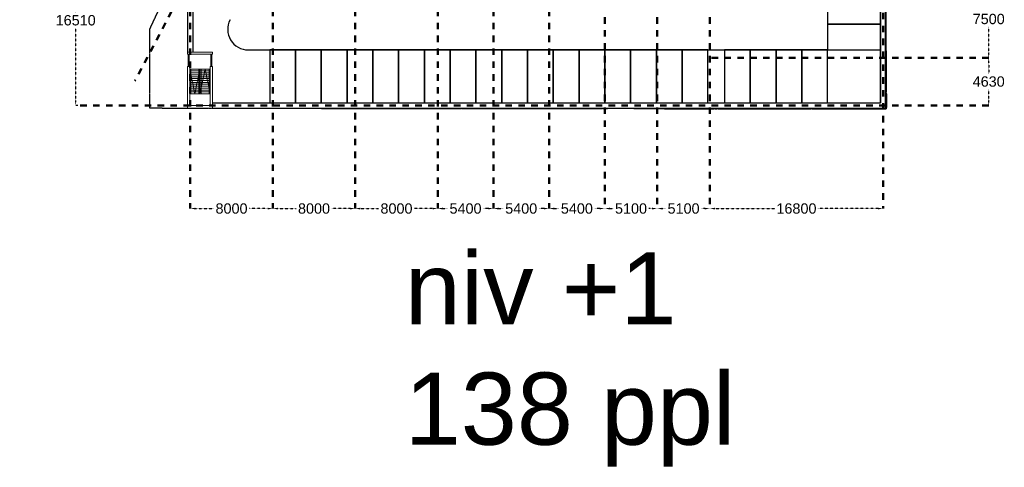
# Model space of a CAD drawing. Header units: millimetres. Extents: x 109167 to 931660, y 98993 to 321604.
# Tile 4 of 39: x 258945 to 354459, y 119523 to 162930. Entities that reach past the tile are written whole.
import ezdxf

# ---------------------------------------------------------------- set-up
doc = ezdxf.new("R2010")
doc.units = ezdxf.units.MM
doc.linetypes.add('JIS_02_1.2', pattern=[2.5, 1.25, -1.25])
doc.linetypes.add('JIS_08_15', pattern=[17.25, 15, -0.75, 0.75, -0.75])
doc.layers.add('- Bouw stramien', color=10, linetype='JIS_02_1.2', lineweight=50)
doc.layers.add('--- Spark voetgangersontsluiting', color=10, linetype='Continuous', lineweight=20)
for name, color, linetype in [('- Constructie', 6, 'Continuous'), ('- NEN stramien', 40, 'Continuous'), ('- Plangrens ingemeten', 3, 'JIS_08_15'), ('- Vakken', 5, 'Continuous'), ('- Vluchtwegen', 72, 'JIS_02_1.2')]:
    doc.layers.add(name, color=color, linetype=linetype)
doc.styles.get("Standard").update_dxf_attribs({"font": 'arial.ttf'})
doc.dimstyles.get("Standard").update_dxf_attribs({"dimtxt": 1000, "dimasz": 500, "dimexe": 0.18, "dimexo": 0.0625, "dimgap": 250, "dimtad": 0, "dimtih": 1, "dimtoh": 1, "dimdec": 0, "dimzin": 0, "dimdsep": 46, "dimtxsty": 'Standard', "dimcen": 600, "dimadec": 0, "dimazin": 0, "dimtfac": 1, "dimtdec": 0, "dimtofl": 0, "dimtmove": 0, "dimatfit": 3, "dimfxl": 1, "dimtolj": 1, "dimtzin": 0, "dimarcsym": 0})

# ---------------------------------------------------------------- blocks, each defined once
blk = doc.blocks.new('grens')
at = {"layer": '- Plangrens ingemeten'}
blk.add_lwpolyline([(794497, -625344), (794477, -628601), (794374, -628940), (794079, -629226), (791446, -631159), (787014, -639531), (782650, -647921), (777975, -656777), (775534, -661414), (773093, -666051), (768345, -675118), (763493, -684412), (757996, -694910), (756208, -698754), (756218, -706402), (768310, -706417), (780226, -706466), (792041, -706460), (803088, -706429), (803544, -706460), (813745, -706492), (827695, -706477), (827723, -706277), (827611, -691779), (827734, -681423), (827908, -668333), (827806, -657243), (827712, -645580), (827695, -630594), (834808, -630274)], dxfattribs=at)
blk.add_polyline3d([(835625, -629382, 461), (835009, -629395, 436), (826621, -629742, 285), (823597, -629815, 219), (819714, -629964, 154), (811759, -630247, 82), (803748, -630522, 4), (803068, -630537, -2)], dxfattribs=at)
blk = doc.blocks.new('250090')
at = {"layer": '- Vakken'}
blk.add_lwpolyline([(-8351, 192575), (-8351, 187445), (-5851, 187445), (-5851, 192575), (-8351, 192575)], dxfattribs=at)
blk = doc.blocks.new('*D145')
at = {"layer": '- Bouw stramien', "color": 0, "lineweight": -2, "transparency": 16777216}
for p, q in [((352945, 166743), (352945, 166743)), ((352945, 166243), (352945, 163754)), ((352945, 159743), (352945, 162233)), ((352945, 159243), (352945, 159243))]:
    blk.add_line(p, q, dxfattribs=at)
at = {"layer": '- Bouw stramien', "color": 0, "transparency": 16777216}
for points in [[(352861, 166243), (353028, 166243), (352945, 166743)], [(352861, 159743), (353028, 159743), (352945, 159243)]]:
    blk.add_solid(points, dxfattribs=at)
at = {"layer": '- Bouw stramien', "color": 0, "transparency": 16777216, "insert": (352945, 162993), "char_height": 1000, "attachment_point": 5}
blk.add_mtext('\\A1;7500', dxfattribs=at)
blk = doc.blocks.new('*D146')
at = {"layer": '- Bouw stramien', "color": 0, "lineweight": -2, "transparency": 16777216}
for p, q in [((352945, 159243), (352945, 159243)), ((352945, 158743), (352945, 157689)), ((352945, 155113), (352945, 156167)), ((352945, 154613), (352945, 154613))]:
    blk.add_line(p, q, dxfattribs=at)
at = {"layer": '- Bouw stramien', "color": 0, "transparency": 16777216}
for points in [[(352861, 158743), (353028, 158743), (352945, 159243)], [(352861, 155113), (353028, 155113), (352945, 154613)]]:
    blk.add_solid(points, dxfattribs=at)
at = {"layer": '- Bouw stramien', "color": 0, "transparency": 16777216, "insert": (352945, 156928), "char_height": 1000, "attachment_point": 5}
blk.add_mtext('\\A1;4630', dxfattribs=at)
blk = doc.blocks.new('*D150')
at = {"layer": '- Bouw stramien', "color": 0, "lineweight": -2, "transparency": 16777216}
for p, q in [((325895, 144613), (325895, 144613)), ((326395, 144613), (332212, 144613)), ((342195, 144613), (336378, 144613)), ((342695, 144613), (342695, 144613))]:
    blk.add_line(p, q, dxfattribs=at)
at = {"layer": '- Bouw stramien', "color": 0, "transparency": 16777216}
for points in [[(326395, 144697), (326395, 144530), (325895, 144613)], [(342195, 144697), (342195, 144530), (342695, 144613)]]:
    blk.add_solid(points, dxfattribs=at)
at = {"layer": '- Bouw stramien', "color": 0, "transparency": 16777216, "insert": (334295, 144613), "char_height": 1000, "attachment_point": 5}
blk.add_mtext('\\A1;16800', dxfattribs=at)
blk = doc.blocks.new('*D157')
at = {"layer": '- Bouw stramien', "color": 0, "lineweight": -2, "transparency": 16777216}
for p, q in [((267607, 171123), (264375, 171123)), ((264375, 170623), (264375, 163629)), ((264375, 155113), (264375, 162108)), ((264577, 154613), (264375, 154613))]:
    blk.add_line(p, q, dxfattribs=at)
at = {"layer": '- Bouw stramien', "color": 0, "transparency": 16777216}
for points in [[(264292, 170623), (264458, 170623), (264375, 171123)], [(264292, 155113), (264458, 155113), (264375, 154613)]]:
    blk.add_solid(points, dxfattribs=at)
at = {"layer": '- Bouw stramien', "color": 0, "transparency": 16777216, "insert": (264375, 162868), "char_height": 1000, "attachment_point": 5}
blk.add_mtext('\\A1;16510', dxfattribs=at)
blk = doc.blocks.new('v uit bg')
at = {"layer": '--- Spark voetgangersontsluiting', "linetype": 'Continuous'}
for p, q in [((105123669, 486742660), (105123669, 486742860)), ((105123719, 486742660), (105123819, 486741460)), ((105125919, 486742660), (105126019, 486741460)), ((105126069, 486742860), (105126069, 486742660)), ((105123669, 486737430), (105123669, 486741460)), ((105123869, 486741460), (105123669, 486741460)), ((105123869, 486737680), (105123869, 486741460)), ((105123869, 486741210), (105123869, 486738805)), ((105124869, 486741210), (105123869, 486741210)), ((105123869, 486741210), (105124369, 486738805)), ((105123869, 486738805), (105123869, 486741210)), ((105124869, 486741025), (105123869, 486741025)), ((105124869, 486740840), (105123869, 486740840)), ((105124869, 486740655), (105123869, 486740655)), ((105123969, 486738805), (105123969, 486741210)), ((105124369, 486738805), (105124869, 486741210)), ((105124769, 486738805), (105124769, 486741210)), ((105124869, 486741210), (105125869, 486741210)), ((105125369, 486741210), (105124869, 486738805)), ((105124869, 486741210), (105124869, 486738805)), ((105124869, 486741210), (105124869, 486738805)), ((105124869, 486741025), (105125869, 486741025)), ((105124869, 486740840), (105125869, 486740840)), ((105124869, 486740655), (105125869, 486740655)), ((105124969, 486741210), (105124969, 486738805)), ((105125869, 486738805), (105125369, 486741210)), ((105125769, 486741210), (105125769, 486738805)), ((105125869, 486741460), (105125869, 486737680)), ((105125869, 486741210), (105125869, 486738805)), ((105126069, 486741460), (105126069, 486737430)), ((105124869, 486740470), (105123869, 486740470)), ((105123869, 486740330), (105123869, 486737680)), ((105124869, 486740285), (105123869, 486740285)), ((105124869, 486740100), (105123869, 486740100)), ((105124869, 486739915), (105123869, 486739915)), ((105124869, 486739730), (105123869, 486739730)), ((105124869, 486740470), (105125869, 486740470)), ((105124869, 486740285), (105125869, 486740285)), ((105124869, 486740100), (105125869, 486740100)), ((105124869, 486739915), (105125869, 486739915)), ((105124869, 486739730), (105125869, 486739730)), ((105124869, 486739545), (105123869, 486739545)), ((105124869, 486739360), (105123869, 486739360)), ((105124869, 486739175), (105123869, 486739175)), ((105124869, 486738990), (105123869, 486738990)), ((105124869, 486738805), (105123869, 486738805)), ((105124869, 486739545), (105125869, 486739545)), ((105124869, 486739360), (105125869, 486739360)), ((105124869, 486739175), (105125869, 486739175)), ((105124869, 486738990), (105125869, 486738990)), ((105124869, 486738805), (105125869, 486738805)), ((105123869, 486737430), (105123669, 486737430)), ((105126069, 486737430), (105123739, 486737430)), ((105125869, 486737680), (105123869, 486737680))]:
    blk.add_line(p, q, dxfattribs=at)
at = {"layer": '--- Spark voetgangersontsluiting'}
for p, q in [((105123669, 486742860), (105126069, 486742860)), ((105123669, 486742660), (105126069, 486742660)), ((105123719, 486741460), (105123719, 486742660)), ((105123819, 486741460), (105123819, 486742660)), ((105125919, 486741460), (105125919, 486742660)), ((105126019, 486741460), (105126019, 486742660)), ((105125869, 486741460), (105126069, 486741460))]:
    blk.add_line(p, q, dxfattribs=at)
blk = doc.blocks.new('*D130')
at = {"layer": '- Bouw stramien', "color": 0, "lineweight": -2, "transparency": 16777216}
for p, q in [((320795, 144613), (320795, 144613)), ((321295, 144613), (321603, 144613)), ((325395, 144613), (325086, 144613)), ((325895, 144613), (325895, 144613))]:
    blk.add_line(p, q, dxfattribs=at)
at = {"layer": '- Bouw stramien', "color": 0, "transparency": 16777216}
for points in [[(321295, 144697), (321295, 144530), (320795, 144613)], [(325395, 144697), (325395, 144530), (325895, 144613)]]:
    blk.add_solid(points, dxfattribs=at)
at = {"layer": '- Bouw stramien', "color": 0, "transparency": 16777216, "insert": (323345, 144613), "char_height": 1000, "attachment_point": 5}
blk.add_mtext('\\A1;5100', dxfattribs=at)
blk = doc.blocks.new('*D131')
at = {"layer": '- Bouw stramien', "color": 0, "lineweight": -2, "transparency": 16777216}
for p, q in [((315695, 144613), (315695, 144613)), ((316195, 144613), (316503, 144613)), ((320295, 144613), (319986, 144613)), ((320795, 144613), (320795, 144613))]:
    blk.add_line(p, q, dxfattribs=at)
at = {"layer": '- Bouw stramien', "color": 0, "transparency": 16777216}
for points in [[(316195, 144697), (316195, 144530), (315695, 144613)], [(320295, 144697), (320295, 144530), (320795, 144613)]]:
    blk.add_solid(points, dxfattribs=at)
at = {"layer": '- Bouw stramien', "color": 0, "transparency": 16777216, "insert": (318245, 144613), "char_height": 1000, "attachment_point": 5}
blk.add_mtext('\\A1;5100', dxfattribs=at)
blk = doc.blocks.new('*D133')
at = {"layer": '- Bouw stramien', "color": 0, "lineweight": -2, "transparency": 16777216}
for p, q in [((310295, 144613), (310295, 144613)), ((310795, 144613), (311253, 144613)), ((315195, 144613), (314736, 144613)), ((315695, 144613), (315695, 144613))]:
    blk.add_line(p, q, dxfattribs=at)
at = {"layer": '- Bouw stramien', "color": 0, "transparency": 16777216}
for points in [[(310795, 144697), (310795, 144530), (310295, 144613)], [(315195, 144697), (315195, 144530), (315695, 144613)]]:
    blk.add_solid(points, dxfattribs=at)
at = {"layer": '- Bouw stramien', "color": 0, "transparency": 16777216, "insert": (312995, 144613), "char_height": 1000, "attachment_point": 5}
blk.add_mtext('\\A1;5400', dxfattribs=at)
blk = doc.blocks.new('*D134')
at = {"layer": '- Bouw stramien', "color": 0, "lineweight": -2, "transparency": 16777216}
for p, q in [((304895, 144613), (304895, 144613)), ((305395, 144613), (305853, 144613)), ((309795, 144613), (309336, 144613)), ((310295, 144613), (310295, 144613))]:
    blk.add_line(p, q, dxfattribs=at)
at = {"layer": '- Bouw stramien', "color": 0, "transparency": 16777216}
for points in [[(305395, 144697), (305395, 144530), (304895, 144613)], [(309795, 144697), (309795, 144530), (310295, 144613)]]:
    blk.add_solid(points, dxfattribs=at)
at = {"layer": '- Bouw stramien', "color": 0, "transparency": 16777216, "insert": (307595, 144613), "char_height": 1000, "attachment_point": 5}
blk.add_mtext('\\A1;5400', dxfattribs=at)
blk = doc.blocks.new('*D135')
at = {"layer": '- Bouw stramien', "color": 0, "lineweight": -2, "transparency": 16777216}
for p, q in [((299495, 144613), (299495, 144613)), ((299995, 144613), (300453, 144613)), ((304395, 144613), (303936, 144613)), ((304895, 144613), (304895, 144613))]:
    blk.add_line(p, q, dxfattribs=at)
at = {"layer": '- Bouw stramien', "color": 0, "transparency": 16777216}
for points in [[(299995, 144697), (299995, 144530), (299495, 144613)], [(304395, 144697), (304395, 144530), (304895, 144613)]]:
    blk.add_solid(points, dxfattribs=at)
at = {"layer": '- Bouw stramien', "color": 0, "transparency": 16777216, "insert": (302195, 144613), "char_height": 1000, "attachment_point": 5}
blk.add_mtext('\\A1;5400', dxfattribs=at)
blk = doc.blocks.new('*D136')
at = {"layer": '- Bouw stramien', "color": 0, "lineweight": -2, "transparency": 16777216}
for p, q in [((291495, 144613), (291495, 144613)), ((291995, 144613), (293752, 144613)), ((298995, 144613), (297237, 144613)), ((299495, 144613), (299495, 144613))]:
    blk.add_line(p, q, dxfattribs=at)
at = {"layer": '- Bouw stramien', "color": 0, "transparency": 16777216}
for points in [[(291995, 144697), (291995, 144530), (291495, 144613)], [(298995, 144697), (298995, 144530), (299495, 144613)]]:
    blk.add_solid(points, dxfattribs=at)
at = {"layer": '- Bouw stramien', "color": 0, "transparency": 16777216, "insert": (295495, 144613), "char_height": 1000, "attachment_point": 5}
blk.add_mtext('\\A1;8000', dxfattribs=at)
blk = doc.blocks.new('*D137')
at = {"layer": '- Bouw stramien', "color": 0, "lineweight": -2, "transparency": 16777216}
for p, q in [((283495, 144614), (283495, 144613)), ((283995, 144613), (285752, 144613)), ((290995, 144613), (289237, 144613)), ((291495, 144613), (291495, 144613))]:
    blk.add_line(p, q, dxfattribs=at)
at = {"layer": '- Bouw stramien', "color": 0, "transparency": 16777216}
for points in [[(283995, 144697), (283995, 144530), (283495, 144613)], [(290995, 144697), (290995, 144530), (291495, 144613)]]:
    blk.add_solid(points, dxfattribs=at)
at = {"layer": '- Bouw stramien', "color": 0, "transparency": 16777216, "insert": (287495, 144613), "char_height": 1000, "attachment_point": 5}
blk.add_mtext('\\A1;8000', dxfattribs=at)
blk = doc.blocks.new('*D138')
at = {"layer": '- Bouw stramien', "color": 0, "lineweight": -2, "transparency": 16777216}
for p, q in [((275495, 144613), (275495, 144613)), ((275995, 144613), (277752, 144613)), ((282995, 144613), (281237, 144613)), ((283495, 144614), (283495, 144613))]:
    blk.add_line(p, q, dxfattribs=at)
at = {"layer": '- Bouw stramien', "color": 0, "transparency": 16777216}
for points in [[(275995, 144697), (275995, 144530), (275495, 144613)], [(282995, 144697), (282995, 144530), (283495, 144613)]]:
    blk.add_solid(points, dxfattribs=at)
at = {"layer": '- Bouw stramien', "color": 0, "transparency": 16777216, "insert": (279495, 144613), "char_height": 1000, "attachment_point": 5}
blk.add_mtext('\\A1;8000', dxfattribs=at)

msp = doc.modelspace()

# ---------------------------------------------------------------- linework, layer by layer
at = {"layer": '- Bouw stramien', "ltscale": 500}
for p, q in [((313484.9, 238818.6), (270115.2, 156988.2)), ((315694.6, 238167.2), (315694.6, 144613.3)), ((320794.6, 238167.2), (320794.6, 144613.3)), ((325894.6, 238167.2), (325894.6, 144613.3)), ((342694.6, 238593.8), (342694.6, 144613.3)), ((275494.6, 187633.3), (275494.6, 144613.3)), ((283494.6, 187633.3), (283494.6, 144613.3)), ((291494.6, 187633.3), (291494.6, 144613.3)), ((299494.6, 187633.3), (299494.6, 144613.3)), ((304894.6, 187633.3), (304894.6, 144613.3)), ((310294.6, 187633.3), (310294.6, 144613.3)), ((352944.6, 159243.3), (325984.6, 159243.3)), ((352944.6, 154613.3), (264577.2, 154613.3))]:
    msp.add_line(p, q, dxfattribs=at)
at = {"layer": '- Constructie'}
for p, q in [((342944.6, 154363.3), (342944.6, 223432.9)), ((342444.6, 154863.3), (342444.6, 221583.3)), ((275234.2, 167180.7), (275234.2, 159793.3)), ((275734.2, 167056.3), (275734.2, 159793.3)), ((277634.2, 154863.3), (342444.6, 154863.3)), ((277634.2, 154363.3), (342944.6, 154363.3)), ((342944.6, 154670), (342945.6, 154670))]:
    msp.add_line(p, q, dxfattribs=at)
at = {"layer": '- NEN stramien'}
for p, q in [((337314.6, 223432.9), (337314.6, 159993.3)), ((342444.6, 223432.9), (342444.6, 154863.3)), ((281120.3, 159993.3), (337314.6, 159993.3)), ((277634.2, 154863.3), (342444.6, 154863.3))]:
    msp.add_line(p, q, dxfattribs=at)
msp.add_arc((281120.3, 161993.3), 2000, 152.076639, 270, dxfattribs=at)
at = {"layer": '- Vluchtwegen'}
for centre in [(229017, 219643.3), (203988.9, 201220.3)]:
    msp.add_circle(centre, 60000, dxfattribs=at)

# ---------------------------------------------------------------- block references
at = {"layer": '- NEN stramien'}
msp.add_blockref('grens', (-484666.3, 860770.2), dxfattribs=at)
at = {"layer": '- Vakken', "rotation": 90}
for p in [(529889.4, 170844.7), (529889.4, 168344.7)]:
    msp.add_blockref('250090', p, dxfattribs=at)
at = {"layer": '- Vakken'}
for p in [(291556.5, -32581.4), (294056.5, -32581.4), (296556.5, -32581.4), (299056.5, -32581.4), (301556.5, -32581.4), (304056.5, -32581.4), (306556.5, -32581.4), (309056.5, -32581.4), (311556.5, -32581.4), (314056.5, -32581.4), (316556.5, -32581.4), (319056.5, -32581.4), (321556.5, -32581.4), (324056.5, -32581.4), (326556.5, -32581.4), (329056.5, -32581.4), (331556.5, -32581.4), (335666, -32581.4), (338166, -32581.4), (340666, -32581.4), (343166, -32581.4)]:
    msp.add_blockref('250090', p, dxfattribs=at)
at = {"layer": '--- Spark voetgangersontsluiting'}
msp.add_blockref('v uit bg', (-104848434.8, -486583066.4), dxfattribs=at)

# ---------------------------------------------------------------- texts
at = {"layer": '- NEN stramien', "insert": (296297.1, 140378.7), "char_height": 7000, "attachment_point": 1}
msp.add_mtext_dynamic_manual_height_columns('niv +1  \\P138 ppl ', width=63570.694, gutter_width=12.5, heights=[0], dxfattribs=at)

# ---------------------------------------------------------------- dimensions: what is measured, and where the dimension line sits
at = {"layer": '- Bouw stramien'}
for base, p1, p2, picture, middle in [((264374.9, 171123.3), (264577.2, 154613.3), (267606.7, 171123.3), '*D157', (264374.9, 162868.3)), ((352944.8, 159243.3), (352944.6, 166743.3), (352944.8, 159243.3), '*D145', (352944.8, 162993.3)), ((352944.6, 154613.3), (352944.6, 159243.3), (352944.6, 154613.3), '*D146', (352944.6, 156928.3))]:
    dim = msp.add_linear_dim(base=base, p1=p1, p2=p2, angle=90, dimstyle='Standard', dxfattribs=at)
    dim.commit()
    dim.dimension.update_dxf_attribs({"geometry": picture, "text_midpoint": middle})
for base, p1, p2, picture, middle in [((275494.6, 144613.3), (283494.6, 144613.7), (275494.6, 144613.3), '*D138', (279494.6, 144613.3)), ((283494.6, 144613.3), (291494.6, 144613.3), (283494.6, 144613.7), '*D137', (287494.6, 144613.3)), ((291494.6, 144613.3), (299494.6, 144613.3), (291494.6, 144613.3), '*D136', (295494.6, 144613.3)), ((299494.6, 144613.3), (304894.6, 144613.3), (299494.6, 144613.3), '*D135', (302194.6, 144613.3)), ((304894.6, 144613.3), (310294.6, 144613.3), (304894.6, 144613.3), '*D134', (307594.6, 144613.3))]:
    dim = msp.add_linear_dim(base=base, p1=p1, p2=p2, dimstyle='Standard', override={"dimtmove": 1}, dxfattribs=at)
    dim.commit()
    dim.dimension.update_dxf_attribs({"geometry": picture, "text_midpoint": middle})
for base, p1, p2, picture, middle in [((310294.6, 144613.3), (315694.6, 144613.3), (310294.6, 144613.3), '*D133', (312994.6, 144613.3)), ((315694.6, 144613.3), (320794.6, 144613.5), (315694.6, 144613.5), '*D131', (318244.6, 144613.3)), ((320794.6, 144613.3), (325894.6, 144613.3), (320794.6, 144613.3), '*D130', (323344.6, 144613.3))]:
    dim = msp.add_linear_dim(base=base, p1=p1, p2=p2, dimstyle='Standard', dxfattribs=at)
    dim.commit()
    dim.dimension.update_dxf_attribs({"geometry": picture, "text_midpoint": middle})
dim = msp.add_linear_dim(base=(342694.6, 144613.3), p1=(325894.6, 144613.3), p2=(342694.6, 144613.3), angle=180, dimstyle='Standard', override={"dimtmove": 1}, dxfattribs=at)
dim.commit()
dim.dimension.update_dxf_attribs({"geometry": '*D150', "text_midpoint": (334294.6, 144613.3)})

doc.saveas('drawing.dxf')
